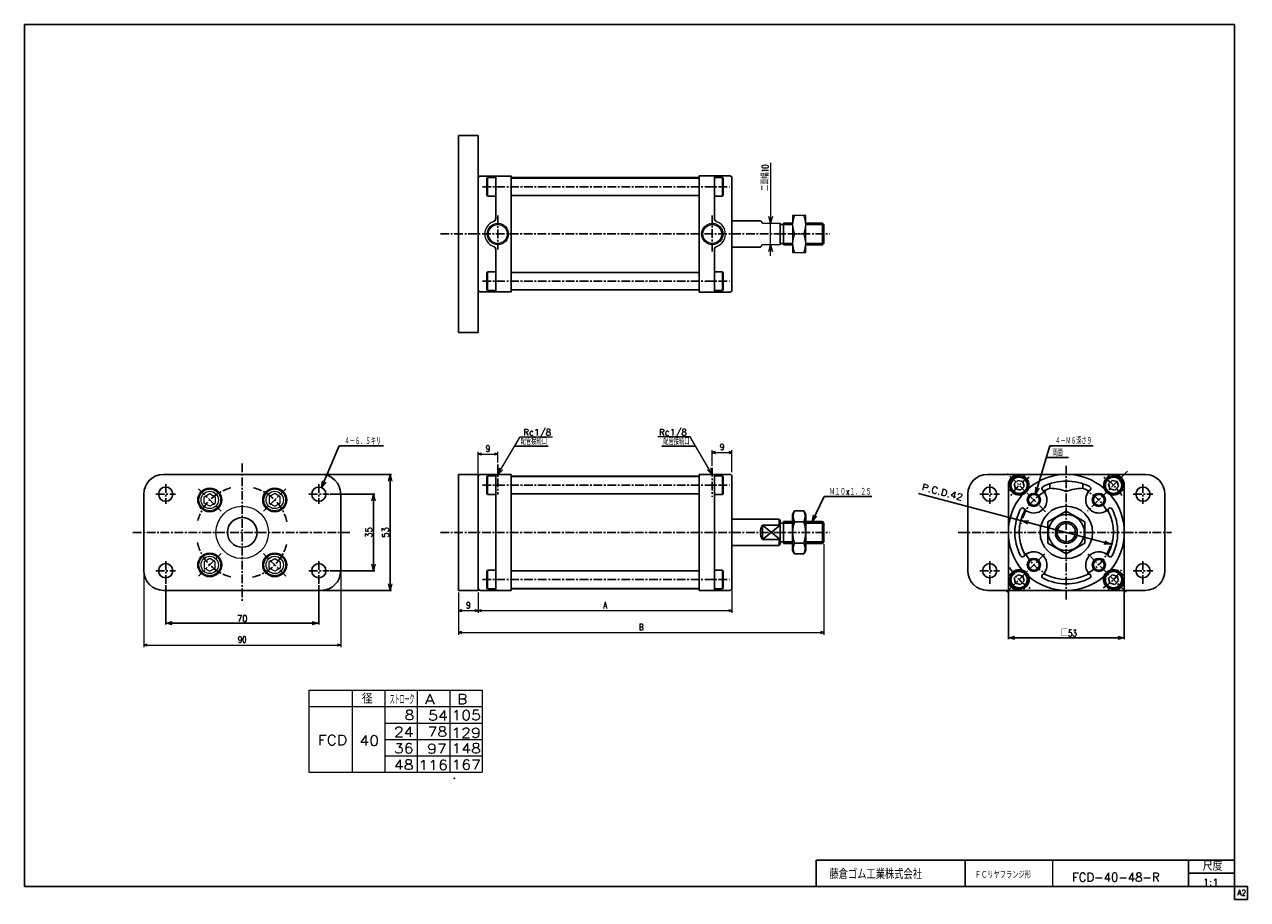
# Model space of a CAD drawing. Header units: millimetres. Extents: x -280 to 280, y -200 to 200.
import ezdxf
from ezdxf.enums import TextEntityAlignment as Align

# ---------------------------------------------------------------- set-up
doc = ezdxf.new("R2010")
doc.units = ezdxf.units.MM
doc.header["$LTSCALE"] = 0.125
doc.header["$PDSIZE"] = 1
doc.linetypes.add('CENTER', pattern=[50.8, 31.75, -6.35, 6.35, -6.35])
doc.linetypes.add('DASHED', pattern=[19.05, 12.7, -6.35])
doc.layers.add('Layer0001', color=7, linetype='Continuous')
doc.layers.add('ZUWAKU', color=7, linetype='Continuous')
doc.styles.add('dcStyle0', font='txt.shx', dxfattribs={"width": 0.75, "bigfont": 'bigfont'})
doc.dimstyles.new('DaDimRotatedStyle', dxfattribs={"dimtxt": 3, "dimasz": 1.500001, "dimexe": 1, "dimexo": 0.5, "dimgap": 1, "dimtad": 3, "dimdsep": 46, "dimtxsty": 'dcStyle0', "dimblk1": 'OPEN30', "dimblk2": 'OPEN30', "dimsah": 1, "dimcen": 0.09, "dimclrd": 4, "dimclre": 4, "dimclrt": 4, "dimadec": 0, "dimazin": 2, "dimtfac": 1, "dimtdec": 4, "dimtmove": 0, "dimatfit": 0, "dimfxl": 1, "dimarcsym": 0})

# ---------------------------------------------------------------- blocks, each defined once
blk = doc.blocks.new('DC_GROUP_Φ40_1')
at = {"color": 4, "linetype": 'Continuous', "lineweight": 18}
for p, q in [((-214.96, -73.69), (-211.96, -72.88)), ((-211.96, -74.49), (-214.96, -73.69)), ((-214.96, -73.69), (-211.96, -73.69))]:
    blk.add_line(p, q, dxfattribs=at)
blk = doc.blocks.new('DC_GROUP_Φ40_2')
at = {"color": 4, "linetype": 'Continuous', "lineweight": 18}
for p, q in [((-147.96, -72.88), (-144.96, -73.69)), ((-144.96, -73.69), (-147.96, -74.49)), ((-144.96, -73.69), (-147.96, -73.69))]:
    blk.add_line(p, q, dxfattribs=at)
blk = doc.blocks.new('DC_GROUP_Φ40_3')
at = {"color": 4, "linetype": 'Continuous', "lineweight": 18}
for p, q in [((-120.77, -17.69), (-119.96, -14.69)), ((-119.96, -14.69), (-119.16, -17.69)), ((-119.96, -14.69), (-119.96, -17.69))]:
    blk.add_line(p, q, dxfattribs=at)
blk = doc.blocks.new('DC_GROUP_Φ40_4')
at = {"color": 4, "linetype": 'Continuous', "lineweight": 18}
for p, q in [((-119.96, -49.69), (-120.77, -46.69)), ((-119.16, -46.69), (-119.96, -49.69)), ((-119.96, -49.69), (-119.96, -46.69))]:
    blk.add_line(p, q, dxfattribs=at)
blk = doc.blocks.new('DC_GROUP_Φ40_5')
at = {"color": 4, "linetype": 'Continuous', "lineweight": 18}
for p, q in [((-113.17, -8.69), (-112.36, -5.69)), ((-112.36, -5.69), (-111.56, -8.69)), ((-112.36, -5.69), (-112.36, -8.69))]:
    blk.add_line(p, q, dxfattribs=at)
blk = doc.blocks.new('DC_GROUP_Φ40_6')
at = {"color": 4, "linetype": 'Continuous', "lineweight": 18}
for p, q in [((-112.36, -58.69), (-113.17, -55.69)), ((-111.56, -55.69), (-112.36, -58.69)), ((-112.36, -58.69), (-112.36, -55.69))]:
    blk.add_line(p, q, dxfattribs=at)
blk = doc.blocks.new('DC_GROUP_Φ40_7')
at = {"color": 4, "linetype": 'Continuous', "lineweight": 18}
for p, q in [((176.38, -26.82), (179.48, -26.81)), ((179.07, -28.36), (176.38, -26.82)), ((176.38, -26.82), (179.28, -27.59))]:
    blk.add_line(p, q, dxfattribs=at)
blk = doc.blocks.new('DC_GROUP_Φ40_8')
at = {"color": 4, "linetype": 'Continuous', "lineweight": 18}
for p, q in [((216.98, -37.55), (213.88, -37.56)), ((216.98, -37.55), (214.08, -36.78)), ((214.29, -36.01), (216.98, -37.55))]:
    blk.add_line(p, q, dxfattribs=at)
blk = doc.blocks.new('DC_GROUP_Φ40_9')
at = {"color": 4, "linetype": 'Continuous', "lineweight": 18}
for p, q in [((170.18, -80.37), (173.18, -79.57)), ((173.18, -81.17), (170.18, -80.37)), ((170.18, -80.37), (173.18, -80.37))]:
    blk.add_line(p, q, dxfattribs=at)
blk = doc.blocks.new('DC_GROUP_Φ40_10')
at = {"color": 4, "linetype": 'Continuous', "lineweight": 18}
for p, q in [((220.18, -79.57), (223.18, -80.37)), ((223.18, -80.37), (220.18, -81.17)), ((223.18, -80.37), (220.18, -80.37))]:
    blk.add_line(p, q, dxfattribs=at)
blk = doc.blocks.new('DC_GROUP_Φ40_11')
at = {"color": 4, "linetype": 'Continuous', "lineweight": 18}
for p, q in [((-143.7, -11.69), (-143.27, -8.62)), ((-143.7, -11.69), (-142.53, -8.93)), ((-141.79, -9.24), (-143.7, -11.69))]:
    blk.add_line(p, q, dxfattribs=at)
blk = doc.blocks.new('DC_GROUP_Φ40_12')
at = {"color": 4, "linetype": 'Continuous', "lineweight": 18}
for p, q in [((80.48, -27.19), (81.06, -24.13)), ((80.48, -27.19), (81.79, -24.48)), ((82.51, -24.83), (80.48, -27.19))]:
    blk.add_line(p, q, dxfattribs=at)
blk = doc.blocks.new('DC_GROUP_Φ40_13')
at = {"color": 4, "linetype": 'Continuous', "lineweight": 18}
for p, q in [((182.65, -14.58), (182.73, -11.47)), ((182.65, -14.58), (183.5, -11.7)), ((184.27, -11.93), (182.65, -14.58))]:
    blk.add_line(p, q, dxfattribs=at)
blk = doc.blocks.new('DC_GROUP_Φ40_14')
at = {"color": 4, "linetype": 'Continuous', "lineweight": 18}
for p, q in [((-63.13, -5.69), (-62.3, -2.69)), ((-63.13, -5.69), (-61.6, -3.1)), ((-60.91, -3.51), (-63.13, -5.69))]:
    blk.add_line(p, q, dxfattribs=at)
blk = doc.blocks.new('DC_GROUP_Φ40_15')
at = {"color": 4, "linetype": 'Continuous', "lineweight": 18}
for p, q in [((34.87, -5.69), (32.65, -3.51)), ((34.87, -5.69), (33.35, -3.1)), ((34.04, -2.69), (34.87, -5.69))]:
    blk.add_line(p, q, dxfattribs=at)
blk = doc.blocks.new('_OPEN30')
at = {"color": 0, "linetype": 'ByBlock', "lineweight": -2}
for p, q in [((-1, 0.267949), (0, 0)), ((0, 0), (-1, -0.267949)), ((0, 0), (-1, 0))]:
    blk.add_line(p, q, dxfattribs=at)
blk = doc.blocks.new('*D16')
at = {"color": 4, "linetype": 'Continuous', "lineweight": 13}
for p, q in [((-224.96, -50.69), (-224.96, -84.69)), ((-134.96, -50.69), (-134.96, -84.69)), ((-224.96, -83.69), (-134.96, -83.69))]:
    blk.add_line(p, q, dxfattribs=at)
at = {"color": 4, "xscale": 1.500001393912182, "yscale": 1.499994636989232}
for p, rotation in [((-224.96, -83.69), 180), ((-134.96, -83.69), 360)]:
    blk.add_blockref('_OPEN30', p, dxfattribs=dict(at, rotation=rotation))
at = {"color": 4, "insert": (-179.96, -82.69), "char_height": 3, "width": 9.375, "attachment_point": 8, "style": 'dcStyle0'}
blk.add_mtext('\\T1.00;90', dxfattribs=at)
blk = doc.blocks.new('*D17')
at = {"color": 4, "linetype": 'Continuous', "lineweight": 13}
for p, q in [((-72.13, -5.69), (-72.13, 4.63)), ((-72.13, 3.63), (-63.13, 3.63)), ((-63.13, -0.16), (-63.13, 4.63))]:
    blk.add_line(p, q, dxfattribs=at)
at = {"color": 4, "xscale": 1.500001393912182, "yscale": 1.499994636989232}
for p, rotation in [((-72.13, 3.63), 180), ((-63.13, 3.63), 360)]:
    blk.add_blockref('_OPEN30', p, dxfattribs=dict(at, rotation=rotation))
at = {"color": 4, "insert": (-67.63, 4.63), "char_height": 3, "width": 6.5625, "attachment_point": 8, "style": 'dcStyle0'}
blk.add_mtext('\\T1.00;9', dxfattribs=at)
blk = doc.blocks.new('*D18')
at = {"color": 4, "linetype": 'Continuous', "lineweight": 13}
for p, q in [((34.87, -1.71), (34.87, 5.34)), ((34.87, 4.34), (43.87, 4.34)), ((43.87, -4.69), (43.87, 5.34))]:
    blk.add_line(p, q, dxfattribs=at)
at = {"color": 4, "xscale": 1.500001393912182, "yscale": 1.499994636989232}
for p, rotation in [((34.87, 4.34), 180), ((43.87, 4.34), 360)]:
    blk.add_blockref('_OPEN30', p, dxfattribs=dict(at, rotation=rotation))
at = {"color": 4, "insert": (39.37, 5.34), "char_height": 3, "width": 6.5625, "attachment_point": 8, "style": 'dcStyle0'}
blk.add_mtext('\\T1.00;9', dxfattribs=at)
blk = doc.blocks.new('*D19')
at = {"color": 4, "linetype": 'Continuous', "lineweight": 13}
for p, q in [((-81.13, -59.69), (-81.13, -68.94)), ((-72.13, -59.69), (-72.13, -68.94)), ((-81.13, -67.94), (-72.13, -67.94))]:
    blk.add_line(p, q, dxfattribs=at)
at = {"color": 4, "xscale": 1.500001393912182, "yscale": 1.499994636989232}
for p, rotation in [((-81.13, -67.94), 180), ((-72.13, -67.94), 360)]:
    blk.add_blockref('_OPEN30', p, dxfattribs=dict(at, rotation=rotation))
at = {"color": 4, "insert": (-76.63, -66.94), "char_height": 3, "width": 6.5625, "attachment_point": 8, "style": 'dcStyle0'}
blk.add_mtext('\\T1.00;9', dxfattribs=at)
blk = doc.blocks.new('*D20')
at = {"color": 4, "linetype": 'Continuous', "lineweight": 13}
for p, q in [((-72.13, -59.69), (-72.13, -68.94)), ((43.87, -58.71), (43.87, -68.94)), ((-72.13, -67.94), (43.87, -67.94))]:
    blk.add_line(p, q, dxfattribs=at)
at = {"color": 4, "xscale": 1.500001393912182, "yscale": 1.499994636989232}
for p, rotation in [((-72.13, -67.94), 180), ((43.87, -67.94), 360)]:
    blk.add_blockref('_OPEN30', p, dxfattribs=dict(at, rotation=rotation))
at = {"color": 4, "insert": (-14.13, -66.94), "char_height": 3, "width": 6.5625, "attachment_point": 8, "style": 'dcStyle0'}
blk.add_mtext('\\T1.00;A', dxfattribs=at)
blk = doc.blocks.new('*D21')
at = {"color": 4, "linetype": 'Continuous', "lineweight": 13}
for p, q in [((85.87, -37.49), (85.87, -78.94)), ((-81.13, -59.69), (-81.13, -78.94)), ((-81.13, -77.94), (85.87, -77.94))]:
    blk.add_line(p, q, dxfattribs=at)
at = {"color": 4, "xscale": 1.500001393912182, "yscale": 1.499994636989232}
for p, rotation in [((-81.13, -77.94), 180), ((85.87, -77.94), 360)]:
    blk.add_blockref('_OPEN30', p, dxfattribs=dict(at, rotation=rotation))
at = {"color": 4, "insert": (2.37, -76.94), "char_height": 3, "width": 6.5625, "attachment_point": 8, "style": 'dcStyle0'}
blk.add_mtext('\\T1.00;B', dxfattribs=at)
blk = doc.blocks.new('DC_GROUP_Φ40_16')
at = {"color": 4, "linetype": 'Continuous', "lineweight": 13}
for p, q in [((77.56, 112.72), (71.56, 112.72)), ((71.56, 112.72), (71.56, 95.72)), ((77.56, 95.72), (77.56, 112.72)), ((72.46, 104.22), (76.67, 104.22)), ((71.56, 95.72), (77.56, 95.72))]:
    blk.add_line(p, q, dxfattribs=at)
for centre, start, end in [((82.01, 108.47), 156.0093, 203.9907), ((67.12, 108.47), 336.0093, 23.9907), ((82.01, 99.97), 156.0093, 203.9907), ((67.12, 99.97), 336.0093, 23.9907)]:
    blk.add_arc(centre, 10.45, start, end, dxfattribs=at)
blk = doc.blocks.new('DC_GROUP_Φ40_18')
at = {"color": 4, "linetype": 'Continuous', "lineweight": 18}
for p, q in [((61.54, 109.22), (60.73, 112.22)), ((62.34, 112.22), (61.54, 109.22)), ((61.54, 109.22), (61.54, 112.22))]:
    blk.add_line(p, q, dxfattribs=at)
blk = doc.blocks.new('DC_GROUP_Φ40_19')
at = {"color": 4, "linetype": 'Continuous', "lineweight": 18}
for p, q in [((60.73, 96.22), (61.54, 99.22)), ((61.54, 99.22), (62.34, 96.22)), ((61.54, 99.22), (61.54, 96.22))]:
    blk.add_line(p, q, dxfattribs=at)
blk = doc.blocks.new('DC_GROUP_Φ40_17')
at = {"color": 4, "linetype": 'Continuous', "lineweight": 13}
for p, q in [((61.54, 136.68), (61.54, 109.22)), ((61.54, 99.22), (61.54, 109.22)), ((61.54, 94.22), (61.54, 99.22))]:
    blk.add_line(p, q, dxfattribs=at)
at = {"linetype": 'Continuous'}
for name in ['DC_GROUP_Φ40_18', 'DC_GROUP_Φ40_19']:
    blk.add_blockref(name, (0, 0), dxfattribs=at)
at = {"color": 4, "style": 'dcStyle0', "width": 0.714286}
blk.add_text('二面幅10', height=3, rotation=90, dxfattribs=at).set_placement((60.54, 123.87), (60.54, 135.87), align=Align.FIT)
blk = doc.blocks.new('DC_GROUP_Φ40_20')
at = {"color": 4, "linetype": 'Continuous', "lineweight": 13}
for p, q in [((-194.81, -44.15), (-197.31, -45.59)), ((-192.31, -45.59), (-194.81, -44.15)), ((-197.31, -45.59), (-197.31, -48.48)), ((-197.31, -48.48), (-194.81, -49.92)), ((-194.81, -49.92), (-192.31, -48.48)), ((-192.31, -48.48), (-192.31, -45.59))]:
    blk.add_line(p, q, dxfattribs=at)
for radius in [5, 3.96]:
    blk.add_circle((-194.81, -47.03), radius, dxfattribs=at)
at = {"color": 4, "linetype": 'DASHED', "lineweight": 13}
blk.add_circle((-194.81, -47.03), 4.95, dxfattribs=at)
blk = doc.blocks.new('DC_GROUP_Φ40_21')
at = {"color": 4, "linetype": 'Continuous', "lineweight": 13}
for p, q in [((-197.31, -15.89), (-194.81, -14.45)), ((-197.31, -18.78), (-197.31, -15.89)), ((-194.81, -14.45), (-192.31, -15.89)), ((-192.31, -15.89), (-192.31, -18.78)), ((-194.81, -20.22), (-197.31, -18.78)), ((-192.31, -18.78), (-194.81, -20.22))]:
    blk.add_line(p, q, dxfattribs=at)
for radius in [5, 3.96]:
    blk.add_circle((-194.81, -17.34), radius, dxfattribs=at)
at = {"color": 4, "linetype": 'DASHED', "lineweight": 13}
blk.add_circle((-194.81, -17.34), 4.95, dxfattribs=at)
blk = doc.blocks.new('DC_GROUP_Φ40_22')
at = {"color": 4, "linetype": 'Continuous', "lineweight": 13}
for p, q in [((-167.61, -45.59), (-165.11, -44.15)), ((-165.11, -44.15), (-162.61, -45.59)), ((-167.61, -48.48), (-167.61, -45.59)), ((-165.11, -49.92), (-167.61, -48.48)), ((-162.61, -48.48), (-165.11, -49.92)), ((-162.61, -45.59), (-162.61, -48.48))]:
    blk.add_line(p, q, dxfattribs=at)
for radius in [5, 3.96]:
    blk.add_circle((-165.11, -47.03), radius, dxfattribs=at)
at = {"color": 4, "linetype": 'DASHED', "lineweight": 13}
blk.add_circle((-165.11, -47.03), 4.95, dxfattribs=at)
blk = doc.blocks.new('DC_GROUP_Φ40_23')
at = {"color": 4, "linetype": 'Continuous', "lineweight": 13}
for p, q in [((-165.11, -14.45), (-167.61, -15.89)), ((-167.61, -15.89), (-167.61, -18.78)), ((-162.61, -15.89), (-165.11, -14.45)), ((-162.61, -18.78), (-162.61, -15.89)), ((-167.61, -18.78), (-165.11, -20.22)), ((-165.11, -20.22), (-162.61, -18.78))]:
    blk.add_line(p, q, dxfattribs=at)
for radius in [5, 3.96]:
    blk.add_circle((-165.11, -17.34), radius, dxfattribs=at)
at = {"color": 4, "linetype": 'DASHED', "lineweight": 13}
blk.add_circle((-165.11, -17.34), 4.95, dxfattribs=at)

msp = doc.modelspace()

# ---------------------------------------------------------------- linework, layer by layer
at = {"color": 4, "linetype": 'Continuous', "lineweight": 25}
for p, q in [((-81.129, 59.222), (-81.129, 149.222)), ((-81.129, 149.222), (-72.129, 149.222)), ((-72.129, 149.222), (-72.129, 59.222)), ((-68.129, 129.523), (-67.829, 130.042)), ((-68.129, 122.062), (-68.129, 129.523)), ((-67.829, 121.542), (-67.829, 130.042)), ((-64.129, 130.042), (-67.829, 130.042)), ((-64.129, 111.293), (-64.129, 130.722)), ((-57.129, 104.322), (-57.129, 130.748)), ((-57.129, 129.792), (28.871, 129.792)), ((28.871, 104.322), (28.871, 130.748)), ((35.871, 111.268), (35.871, 130.748)), ((35.871, 130.042), (39.571, 130.042)), ((39.571, 121.542), (39.571, 130.042)), ((39.871, 129.523), (39.571, 130.042)), ((39.871, 122.062), (39.871, 129.523)), ((-67.829, 121.542), (-68.129, 122.062)), ((-64.129, 121.542), (-67.829, 121.542)), ((-57.129, 121.792), (28.871, 121.792)), ((35.871, 121.542), (39.571, 121.542)), ((39.571, 121.542), (39.871, 122.062)), ((43.871, 110.222), (56.871, 110.222)), ((65.871, 99.222), (65.871, 109.222)), ((65.871, 108.522), (67.371, 108.522)), ((67.371, 109.222), (71.563, 109.222)), ((67.371, 109.222), (67.371, 99.217)), ((67.371, 108.522), (71.563, 108.522)), ((77.563, 109.222), (85.171, 109.222)), ((77.563, 108.522), (85.871, 108.522)), ((85.171, 109.222), (85.871, 108.522)), ((85.171, 109.222), (85.171, 99.222)), ((85.871, 108.522), (85.871, 99.922)), ((-57.129, 104.123), (-57.129, 77.697)), ((28.871, 104.123), (28.871, 77.649)), ((-64.129, 97.151), (-64.129, 77.722)), ((35.871, 97.126), (35.871, 77.697)), ((43.871, 98.222), (56.871, 98.222)), ((65.871, 99.922), (67.329, 99.922)), ((67.371, 99.922), (71.563, 99.922)), ((67.371, 99.222), (71.563, 99.222)), ((77.563, 99.922), (85.871, 99.922)), ((77.563, 99.222), (85.171, 99.222)), ((85.871, 99.922), (85.171, 99.222)), ((-67.829, 86.902), (-68.129, 86.383)), ((-68.129, 86.383), (-68.129, 78.922)), ((-67.829, 86.902), (-67.829, 78.402)), ((-64.129, 86.902), (-67.829, 86.902)), ((-57.129, 86.652), (28.871, 86.652)), ((35.871, 86.902), (39.571, 86.902)), ((39.571, 86.902), (39.571, 78.402)), ((39.571, 86.902), (39.871, 86.383)), ((39.871, 86.383), (39.871, 78.922)), ((-68.129, 78.922), (-67.829, 78.402)), ((-64.129, 78.402), (-67.829, 78.402)), ((-57.129, 78.652), (28.871, 78.652)), ((35.871, 78.402), (39.571, 78.402)), ((39.871, 78.922), (39.571, 78.402)), ((-81.129, 59.222), (-72.129, 59.222)), ((-135.658, 7.314), (-143.696, -11.692)), ((-135.658, 7.314), (-115.353, 7.314)), ((-40.134, 7.294), (-55.47, 7.294)), ((11.876, 7.294), (27.212, 7.294)), ((182.649, -14.58), (189.191, 7.445)), ((189.191, 7.445), (208.991, 7.445)), ((187.571, 1.993), (197.684, 1.993)), ((-215.962, -5.686), (-143.962, -5.686)), ((-143.362, -5.686), (-111.762, -5.686)), ((-112.362, -5.686), (-112.362, -58.686)), ((-81.129, -58.686), (-81.129, -5.686)), ((-81.129, -5.686), (-72.129, -5.686)), ((-72.129, -5.686), (-72.129, -58.686)), ((-68.129, -6.885), (-67.829, -6.366)), ((-68.129, -14.346), (-68.129, -6.885)), ((-67.829, -14.866), (-67.829, -6.366)), ((-64.129, -6.366), (-67.829, -6.366)), ((-64.129, -32.186), (-64.129, -5.686)), ((-57.129, -32.086), (-57.129, -5.66)), ((-57.129, -6.616), (28.871, -6.616)), ((28.871, -32.086), (28.871, -5.66)), ((35.871, -32.086), (35.871, -5.66)), ((35.871, -6.366), (39.571, -6.366)), ((39.571, -14.866), (39.571, -6.366)), ((39.871, -6.885), (39.571, -6.366)), ((39.871, -14.346), (39.871, -6.885)), ((160.679, -5.686), (232.679, -5.686)), ((174.515, -8.388), (172.882, -10.021)), ((172.882, -10.021), (173.479, -12.252)), ((176.745, -8.986), (174.515, -8.388)), ((177.343, -11.217), (176.745, -8.986)), ((217.648, -8.388), (216.015, -10.021)), ((216.015, -10.021), (216.613, -12.252)), ((219.879, -8.986), (217.648, -8.388)), ((220.477, -11.217), (219.879, -8.986)), ((-224.962, -49.686), (-224.962, -14.686)), ((-139.862, -14.686), (-119.362, -14.686)), ((-134.962, -14.686), (-134.962, -49.686)), ((-119.962, -14.686), (-119.962, -49.686)), ((-67.829, -14.866), (-68.129, -14.346)), ((-64.129, -14.866), (-67.829, -14.866)), ((-57.129, -14.616), (28.871, -14.616)), ((35.871, -14.866), (39.571, -14.866)), ((39.571, -14.866), (39.871, -14.346)), ((80.48, -27.186), (85.973, -15.818)), ((85.973, -15.818), (107.836, -15.818)), ((176.376, -26.82), (129.111, -14.33)), ((151.679, -49.686), (151.679, -14.686)), ((173.479, -12.252), (175.71, -12.85)), ((175.71, -12.85), (177.343, -11.217)), ((216.613, -12.252), (218.844, -12.85)), ((218.844, -12.85), (220.477, -11.217)), ((241.679, -14.686), (241.679, -49.686)), ((43.871, -26.186), (65.371, -26.186)), ((65.371, -26.186), (65.871, -26.686)), ((65.371, -26.186), (65.371, -28.886)), ((65.871, -37.686), (65.871, -26.686)), ((65.871, -27.886), (67.371, -27.886)), ((67.371, -27.186), (71.563, -27.186)), ((67.371, -27.186), (67.371, -37.191)), ((67.371, -27.886), (71.563, -27.886)), ((72.466, -22.371), (71.563, -23.936)), ((71.563, -40.436), (71.563, -23.936)), ((72.466, -22.376), (76.659, -22.376)), ((72.466, -27.278), (76.659, -27.278)), ((76.659, -22.371), (77.563, -23.936)), ((77.563, -40.436), (77.563, -23.936)), ((77.563, -27.186), (85.171, -27.186)), ((77.563, -27.886), (85.871, -27.886)), ((85.171, -27.186), (85.871, -27.886)), ((85.171, -27.186), (85.171, -37.186)), ((85.871, -27.886), (85.871, -36.486)), ((176.376, -26.82), (216.982, -37.551)), ((196.679, -22.421), (188.179, -27.329)), ((188.179, -27.329), (188.179, -37.144)), ((205.179, -27.329), (196.679, -22.421)), ((205.179, -37.144), (205.179, -27.329)), ((-64.129, -32.186), (-64.129, -58.686)), ((-57.129, -32.285), (-57.129, -58.711)), ((28.871, -32.285), (28.871, -58.759)), ((35.871, -32.285), (35.871, -58.711)), ((57.871, -28.886), (57.871, -35.486)), ((57.871, -28.886), (65.871, -28.886)), ((65.871, -28.886), (57.871, -35.486)), ((57.871, -28.886), (65.871, -35.486)), ((43.871, -38.186), (65.371, -38.186)), ((57.871, -35.486), (65.871, -35.486)), ((65.371, -38.186), (65.371, -35.486)), ((65.371, -38.186), (65.871, -37.686)), ((65.871, -36.486), (67.329, -36.486)), ((67.371, -36.486), (71.563, -36.486)), ((67.371, -37.186), (71.563, -37.186)), ((72.414, -37.093), (76.659, -37.093)), ((77.563, -36.486), (85.871, -36.486)), ((77.563, -37.186), (85.171, -37.186)), ((85.871, -36.486), (85.171, -37.186)), ((188.179, -37.144), (196.679, -42.051)), ((196.679, -42.051), (205.179, -37.144)), ((72.466, -42.001), (71.563, -40.436)), ((76.659, -42.001), (72.466, -42.001)), ((76.659, -42.001), (77.563, -40.436)), ((-139.862, -49.686), (-119.362, -49.686)), ((-67.829, -49.506), (-68.129, -50.025)), ((-68.129, -50.025), (-68.129, -57.486)), ((-67.829, -49.506), (-67.829, -58.006)), ((-64.129, -49.506), (-67.829, -49.506)), ((-57.129, -49.756), (28.871, -49.756)), ((35.871, -49.506), (39.571, -49.506)), ((39.571, -49.506), (39.571, -58.006)), ((39.571, -49.506), (39.871, -50.025)), ((39.871, -50.025), (39.871, -57.486)), ((170.179, -54.286), (170.179, -80.97)), ((174.515, -51.522), (172.882, -53.155)), ((172.882, -53.155), (173.479, -55.385)), ((173.479, -55.385), (175.71, -55.983)), ((176.745, -52.119), (174.515, -51.522)), ((175.71, -55.983), (177.343, -54.35)), ((177.343, -54.35), (176.745, -52.119)), ((217.648, -51.522), (216.015, -53.155)), ((216.015, -53.155), (216.613, -55.385)), ((216.613, -55.385), (218.844, -55.983)), ((219.879, -52.119), (217.648, -51.522)), ((218.844, -55.983), (220.477, -54.35)), ((220.477, -54.35), (219.879, -52.119)), ((223.179, -54.286), (223.179, -80.97)), ((-143.962, -58.686), (-215.962, -58.686)), ((-214.962, -56.286), (-214.962, -74.286)), ((-144.962, -56.286), (-144.962, -74.286)), ((-143.362, -58.686), (-111.762, -58.686)), ((-81.129, -58.686), (-72.129, -58.686)), ((-68.129, -57.486), (-67.829, -58.006)), ((-64.129, -58.006), (-67.829, -58.006)), ((-57.129, -57.756), (28.871, -57.756)), ((35.871, -58.006), (39.571, -58.006)), ((39.871, -57.486), (39.571, -58.006)), ((232.679, -58.686), (160.679, -58.686)), ((-214.962, -73.686), (-144.962, -73.686)), ((170.179, -80.37), (223.179, -80.37))]:
    msp.add_line(p, q, dxfattribs=at)
at = {"color": 4, "linetype": 'Continuous', "lineweight": 13}
for p, q in [((28.871, 129.972), (-57.129, 129.972)), ((56.871, 110.222), (57.871, 109.222)), ((57.871, 109.222), (65.871, 109.222)), ((71.563, 109.222), (71.563, 99.222)), ((56.871, 98.222), (57.871, 99.222)), ((65.871, 99.222), (57.871, 99.222)), ((28.871, 78.472), (-57.129, 78.472)), ((-63.129, -5.686), (-52.986, 11.504)), ((-52.986, 11.504), (-38.212, 11.504)), ((24.727, 11.504), (9.954, 11.504)), ((34.871, -5.686), (24.727, 11.504)), ((28.871, -6.436), (-57.129, -6.436)), ((-57.129, -57.936), (28.871, -57.936)), ((-149.484, -104.312), (-70.276, -104.312)), ((-149.484, -104.312), (-149.484, -141.812)), ((-129.669, -104.312), (-129.669, -141.812)), ((-114.821, -104.312), (-114.821, -141.812)), ((-99.973, -104.312), (-99.973, -141.812)), ((-85.124, -104.312), (-85.124, -141.812)), ((-70.276, -104.312), (-70.276, -141.812)), ((-149.484, -111.812), (-70.276, -111.812)), ((-114.821, -119.312), (-70.276, -119.312)), ((-114.786, -126.812), (-70.276, -126.812)), ((-114.821, -134.312), (-70.276, -134.312)), ((-149.484, -141.812), (-70.276, -141.812))]:
    msp.add_line(p, q, dxfattribs=at)
at = {"color": 4, "linetype": 'CENTER', "lineweight": 25}
for p, q in [((-70.202, 125.792), (42.707, 125.792)), ((34.871, 112.742), (34.871, 96.282)), ((-89.409, 104.222), (88.629, 104.222)), ((-70.202, 82.652), (42.707, 82.652)), ((-179.962, -0.686), (-179.962, -63.686)), ((34.871, -2.711), (34.871, -15.992)), ((-214.962, -10.186), (-214.962, -19.186)), ((-144.962, -10.186), (-144.962, -19.186)), ((-70.202, -10.616), (42.707, -10.616)), ((161.679, -10.186), (161.679, -19.186)), ((231.679, -10.186), (231.679, -19.186)), ((-219.462, -14.686), (-210.462, -14.686)), ((-199.888, -12.26), (-189.626, -22.522)), ((-160.036, -12.26), (-170.299, -22.522)), ((-149.462, -14.686), (-140.462, -14.686)), ((157.179, -14.686), (166.179, -14.686)), ((227.179, -14.686), (236.179, -14.686)), ((-229.962, -32.186), (-129.962, -32.186)), ((-89.409, -32.186), (88.629, -32.186)), ((147.229, -32.186), (244.692, -32.186)), ((-199.888, -52.112), (-189.626, -41.849)), ((-160.036, -52.112), (-170.299, -41.849)), ((-219.462, -49.686), (-210.462, -49.686)), ((-214.962, -55.686), (-214.962, -45.186)), ((-149.462, -49.686), (-140.462, -49.686)), ((-144.962, -55.686), (-144.962, -45.186)), ((157.179, -49.686), (166.179, -49.686)), ((161.679, -55.686), (161.679, -45.186)), ((227.179, -49.686), (236.179, -49.686)), ((231.679, -55.686), (231.679, -45.186)), ((-70.202, -53.756), (42.707, -53.756))]:
    msp.add_line(p, q, dxfattribs=at)
at = {"color": 4, "linetype": 'Continuous', "lineweight": 13}
for centre, radius in [((-63.129, 104.222), 4.848), ((-63.129, 104.222), 4.298), ((34.871, 104.197), 4.85), ((34.871, 104.197), 4.3), ((-194.812, -17.336), 5.5), ((-165.113, -17.336), 5.5), ((-179.962, -32.186), 12), ((-194.812, -47.035), 5.5), ((-165.113, -47.035), 5.5)]:
    msp.add_circle(centre, radius, dxfattribs=at)
at = {"color": 4, "linetype": 'Continuous', "lineweight": 25}
for centre, radius in [((175.112, -10.619), 4.25), ((175.112, -10.619), 3.73), ((218.246, -10.619), 4.25), ((218.246, -10.619), 3.73), ((-214.962, -14.686), 3.25), ((-144.962, -14.686), 3.25), ((161.679, -14.686), 3.25), ((231.679, -14.686), 3.25), ((196.679, -32.186), 12), ((196.679, -32.236), 8.25), ((196.679, -32.236), 5), ((196.679, -32.236), 4.2), ((-214.962, -49.686), 3.25), ((-144.962, -49.686), 3.25), ((161.679, -49.686), 3.25), ((175.112, -53.752), 4.25), ((175.112, -53.752), 3.73), ((218.246, -53.752), 4.25), ((218.246, -53.752), 3.73), ((231.679, -49.686), 3.25)]:
    msp.add_circle(centre, radius, dxfattribs=at)
at = {"color": 4, "linetype": 'Continuous', "lineweight": 13}
for centre, start, end in [((-63.129, 104.222), 109.47122, 250.52878), ((34.871, 104.197), 289.47122, 70.52878)]:
    msp.add_arc(centre, 6, start, end, dxfattribs=at)
at = {"color": 4, "linetype": 'Continuous', "lineweight": 25}
for centre, radius, start, end in [((-65.629, 111.293), 1.5, 289.47122, 0), ((37.371, 111.268), 1.5, 180, 250.52878), ((-65.629, 97.151), 1.5, 0, 70.52878), ((37.371, 97.126), 1.5, 109.47122, 180), ((-215.962, -14.686), 9, 90, 180), ((-143.962, -14.686), 9, 0, 90), ((160.679, -14.686), 9, 90, 180), ((232.679, -14.686), 9, 0, 90), ((189.179, -32.036), 20, 67.97569, 90), ((204.179, -32.036), 20, 90, 112.02431), ((85.342, -32.186), 13.779, 159.136, 200.864), ((76.716, -24.824), 4.907, 150.00001, 209.99999), ((72.409, -24.824), 4.907, 330.00001, 29.99999), ((63.783, -32.186), 13.779, 339.136, 20.864), ((62.816, -32.186), 5.945, 146.2832, 213.7168), ((76.716, -39.547), 4.907, 150.00001, 209.99999), ((72.409, -39.547), 4.907, 330.00001, 29.99999), ((-215.962, -49.686), 9, 180, 270), ((-143.962, -49.686), 9, 270, 0), ((160.679, -49.686), 9, 180, 270), ((232.679, -49.686), 9, 270, 0)]:
    msp.add_arc(centre, radius, start, end, dxfattribs=at)
at = {"color": 4, "linetype": 'CENTER', "lineweight": 25}
for centre, radius, start, end in [((-179.962, -32.186), 21, 104.19706, 165.0657), ((-179.962, -32.186), 21, 13.11023, 75.7741), ((-179.962, -32.186), 21, 192.82698, 255.41894), ((-179.962, -32.186), 21, 282.79102, 344.54378), ((196.679, -32.186), 30.5, 211.79795, 237.02351)]:
    msp.add_arc(centre, radius, start, end, dxfattribs=at)
at = {"color": 5, "linetype": 'Continuous'}
msp.add_point((-83.076, -144.644), dxfattribs=at)
at = {"layer": 'Layer0001', "color": 4, "linetype": 'Continuous', "lineweight": 25}
for p, q in [((-72.129, 129.722), (-72.129, 116.222)), ((-72.129, 104.222), (-72.129, 129.722)), ((-71.129, 130.722), (-57.579, 130.722)), ((-71.129, 130.722), (-57.129, 130.722)), ((42.871, 130.748), (28.871, 130.748)), ((43.871, 129.748), (43.871, 104.222)), ((43.871, 129.697), (43.871, 116.197)), ((-72.129, 104.222), (-72.129, 78.722)), ((43.871, 78.697), (43.871, 104.222)), ((-71.129, 77.722), (-57.129, 77.722)), ((42.871, 77.697), (28.871, 77.697)), ((-72.129, -6.686), (-72.129, -20.186)), ((-72.129, -32.186), (-72.129, -6.686)), ((-71.129, -5.686), (-57.579, -5.686)), ((-71.129, -5.686), (-57.129, -5.686)), ((42.871, -5.66), (28.871, -5.66)), ((42.871, -5.66), (28.871, -5.66)), ((42.871, -5.66), (28.871, -5.66)), ((43.871, -6.66), (43.871, -32.186)), ((43.871, -6.711), (43.871, -20.211)), ((170.179, -10.686), (170.179, -53.686)), ((175.179, -5.686), (218.179, -5.686)), ((177.397, -6.539), (178.53, -7.673)), ((189.179, -9.915), (189.179, -12.036)), ((204.179, -9.915), (204.179, -12.036)), ((214.828, -7.673), (215.962, -6.539)), ((223.179, -10.686), (223.179, -53.686)), ((171.033, -12.903), (172.165, -14.036)), ((221.192, -14.037), (222.326, -12.903)), ((-72.129, -32.186), (-72.129, -57.686)), ((43.871, -57.711), (43.871, -32.186)), ((171.033, -51.468), (172.166, -50.334)), ((221.192, -50.334), (222.326, -51.468)), ((-71.129, -58.686), (-57.129, -58.686)), ((42.871, -58.711), (28.871, -58.711)), ((175.179, -58.686), (218.179, -58.686)), ((177.397, -57.832), (178.382, -56.847)), ((214.828, -56.698), (215.962, -57.832))]:
    msp.add_line(p, q, dxfattribs=at)
at = {"layer": 'Layer0001', "color": 4, "linetype": 'CENTER', "lineweight": 25}
for p, q in [((-63.129, 112.627), (-63.129, 97.168)), ((-63.129, -1.156), (-63.129, -14.877)), ((187.198, -22.705), (169.665, -5.171)), ((196.679, -1.686), (196.679, -63.348)), ((224.608, -4.257), (206.378, -22.487)), ((186.816, -42.048), (169.431, -59.434)), ((223.958, -59.464), (206.005, -41.511))]:
    msp.add_line(p, q, dxfattribs=at)
at = {"layer": 'Layer0001', "color": 4, "linetype": 'Continuous', "lineweight": 25}
for centre, radius in [((181.83, -17.336), 3), ((181.83, -17.336), 2.5), ((211.528, -17.336), 3), ((211.528, -17.336), 2.5), ((196.679, -32.186), 12), ((-179.962, -32.186), 6.8), ((181.83, -47.035), 3), ((181.83, -47.035), 2.5), ((211.528, -47.035), 3), ((211.528, -47.035), 2.5)]:
    msp.add_circle(centre, radius, dxfattribs=at)
for centre, radius, start, end in [((-71.129, 129.722), 1, 90, 180), ((-71.129, 129.722), 1, 90, 180), ((42.871, 129.748), 1, 0, 90), ((-71.129, 78.722), 1, 180, 270), ((42.871, 78.697), 1, 270, 0), ((-71.129, -6.686), 1, 90, 180), ((-71.129, -6.686), 1, 90, 180), ((42.871, -6.66), 1, 0, 90), ((42.871, -6.66), 1, 0, 90), ((42.871, -6.66), 1, 0, 90), ((175.179, -10.686), 5, 90, 180), ((175.112, -10.619), 4.5, 229.23058, 40.76942), ((177.75, -6.186), 0.5, 90, 225), ((196.679, -32.186), 26.5, 49.15565, 130.84435), ((186.498, -12.121), 1, 107.28383, 296.90247), ((186.498, -12.121), 1, 107.28383, 304.19713), ((196.679, -32.186), 23.5, 63.09753, 116.90247), ((218.246, -10.619), 4.5, 139.24222, 310.76942), ((215.608, -6.186), 0.5, 315, 90), ((218.179, -10.686), 5, 0, 90), ((170.679, -13.257), 0.5, 45, 180), ((196.679, -32.186), 26.5, 139.15565, 220.48704), ((181.83, -17.336), 6, 221.83153, 49.67269), ((186.498, -12.121), 1, 116.90247, 304.19713), ((196.679, -32.186), 21.5, 110.41621, 116.90247), ((196.679, -32.186), 21.5, 63.09753, 69.58379), ((211.528, -17.336), 6, 131.83153, 319.01513), ((206.86, -12.121), 1, 243.09753, 63.09753), ((196.679, -32.186), 26.5, 319.51296, 40.84435), ((222.679, -13.257), 0.5, 0, 135), ((196.679, -32.186), 23.5, 153.09753, 206.90247), ((176.614, -22.005), 1, 333.09753, 153.09753), ((216.744, -22.005), 1, 26.90247, 217.5756), ((196.679, -32.186), 23.5, 333.09753, 26.90247), ((196.679, -32.186), 21.5, 153.09753, 206.90247), ((196.679, -32.186), 21.5, 333.09753, 26.90247), ((176.614, -42.366), 1, 206.90247, 26.90247), ((181.83, -47.035), 6, 311.83153, 138.16847), ((211.528, -47.035), 6, 41.83153, 228.16847), ((216.744, -42.366), 1, 153.09753, 333.09753), ((216.744, -42.366), 1, 153.09753, 333.09753), ((175.179, -53.686), 4.5, 318.03737, 131.95492), ((218.179, -53.686), 4.5, 48.03737, 221.96263), ((170.679, -51.115), 0.5, 180, 315), ((175.179, -53.686), 5, 180, 270), ((196.679, -32.186), 26.5, 229.51296, 310.48704), ((186.498, -52.251), 1, 63.09753, 243.09753), ((196.679, -32.186), 23.5, 243.09753, 296.90247), ((196.679, -32.186), 21.5, 243.09753, 296.90247), ((206.86, -52.251), 1, 296.90247, 116.90247), ((218.179, -53.686), 5, 270, 0), ((222.679, -51.115), 0.5, 225, 0), ((-71.129, -57.686), 1, 180, 270), ((42.871, -57.711), 1, 270, 0), ((177.75, -58.186), 0.5, 135, 270), ((215.608, -58.186), 0.5, 270, 45)]:
    msp.add_arc(centre, radius, start, end, dxfattribs=at)
at = {"layer": 'Layer0001', "color": 4, "linetype": 'CENTER', "lineweight": 25}
for radius, start, end in [(30.5, 123.99585, 146.24456), (30.5, 33.48608, 57.18122), (21, 116.49484, 169.18501), (21, 26.90247, 63.09753), (21, 296.90247, 349.45869), (21, 206.90247, 243.09753), (30.5, 303.59198, 326.49928)]:
    msp.add_arc((196.679, -32.186), radius, start, end, dxfattribs=at)
at = {"layer": 'ZUWAKU', "color": 5, "linetype": 'Continuous', "lineweight": 25}
for p, q in [((273.5, 200), (-279.5, 200)), ((-279.5, -194), (-279.5, 200)), ((273.5, -200), (273.5, 200)), ((279.5, -194), (-279.5, -194)), ((279.5, -200), (279.5, -194)), ((279.5, -200), (273.5, -200))]:
    msp.add_line(p, q, dxfattribs=at)
at = {"layer": 'ZUWAKU', "color": 4, "linetype": 'Continuous', "lineweight": 25}
for p, q in [((82.407, -182), (273.5, -182)), ((82.407, -194), (82.407, -182)), ((150.407, -182), (150.407, -194)), ((252.542, -194), (252.542, -182)), ((252.542, -188), (273.5, -188))]:
    msp.add_line(p, q, dxfattribs=at)
at = {"layer": 'ZUWAKU', "color": 4, "linetype": 'Continuous', "lineweight": 13}
msp.add_line((190.407, -182), (190.407, -194), dxfattribs=at)

# ---------------------------------------------------------------- block references
at = {"linetype": 'Continuous'}
for name in ['DC_GROUP_Φ40_17', 'DC_GROUP_Φ40_16', 'DC_GROUP_Φ40_14', 'DC_GROUP_Φ40_15', 'DC_GROUP_Φ40_11', 'DC_GROUP_Φ40_5', 'DC_GROUP_Φ40_21', 'DC_GROUP_Φ40_23', 'DC_GROUP_Φ40_3', 'DC_GROUP_Φ40_13', 'DC_GROUP_Φ40_12', 'DC_GROUP_Φ40_7', 'DC_GROUP_Φ40_8', 'DC_GROUP_Φ40_20', 'DC_GROUP_Φ40_22', 'DC_GROUP_Φ40_4', 'DC_GROUP_Φ40_6', 'DC_GROUP_Φ40_1', 'DC_GROUP_Φ40_2', 'DC_GROUP_Φ40_9', 'DC_GROUP_Φ40_10']:
    msp.add_blockref(name, (0, 0), dxfattribs=at)

# ---------------------------------------------------------------- texts
at = {"color": 4, "style": 'dcStyle0'}
for s, height, width, p, p2 in [('配管接続口', 3, 0.666667, (-52.708, 7.904), (-40.708, 7.904)), ('Rc1/8', 3, 0.85, (-51.538, 12.057), (-38.788, 12.057)), ('Rc1/8', 3, 0.85, (10.48, 12.057), (23.23, 12.057)), ('配管接続口', 3, 0.666667, (12.45, 7.904), (24.45, 7.904)), ('４－Ｍ６深さ９', 3, 0.666667, (191.591, 8.045), (208.391, 8.045)), ('４－６．５キリ', 3, 0.666667, (-133.258, 7.914), (-116.458, 7.914)), ('両面', 3, 0.666667, (190.371, 2.593), (195.171, 2.593)), ('Ｍ１０×１．２５', 3, 0.666667, (88.373, -15.218), (107.573, -15.218)), ('70', 3, 0.8, (-182.362, -73.086), (-177.562, -73.086)), ('□53', 3, 0.75, (194.279, -79.77), (201.479, -79.77)), ('   径', 4.5, 0.952381, (-138.349, -110.436), (-120.349, -110.436)), ('ストローク', 4.5, 0.416667, (-112.572, -110.813), (-101.322, -110.813)), ('FCD-40-48-R', 4, 0.91, (199.336, -191.795), (239.376, -191.795)), ('1:1', 3, 0.8, (259.05, -193.595), (266.25, -193.595))]:
    msp.add_text(s, height=height, dxfattribs=dict(at, width=width)).set_placement(p, p2, align=Align.FIT)
at = {"color": 4, "style": 'dcStyle0', "width": 0.8}
for s, rotation, p, p2 in [('P.C.D.42', -14.80275, (130.34, -12.783), (148.903, -17.688)), ('35', 90, (-120.562, -34.586), (-120.562, -29.786)), ('53', 90, (-112.962, -34.586), (-112.962, -29.786))]:
    msp.add_text(s, height=3, rotation=rotation, dxfattribs=at).set_placement(p, p2, align=Align.FIT)
at = {"color": 4, "style": 'dcStyle0'}
for s, p, p2 in [('A', (-96.482, -110.628), (-91.982, -110.628)), ('B', (-81.634, -110.628), (-77.134, -110.628)), ('8', (-105.757, -117.867), (-101.257, -117.867)), ('54', (-95.002, -118.128), (-86.002, -118.128)), ('105', (-84.36, -117.968), (-70.86, -117.968)), ('24', (-110.62, -125.628), (-101.62, -125.628)), ('78', (-95.26, -125.519), (-86.26, -125.519)), ('129', (-84.433, -126.028), (-70.933, -126.028)), ('FCD', (-145.461, -129.378), (-131.961, -129.378)), ('40', (-126.428, -129.577), (-117.428, -129.577)), ('36', (-110.66, -133.128), (-101.66, -133.128)), ('148', (-84.37, -133.128), (-70.87, -133.128)), ('97', (-95.488, -133.279), (-86.488, -133.279)), ('48', (-110.66, -140.628), (-101.66, -140.628)), ('116', (-99.475, -140.779), (-85.975, -140.779)), ('167', (-84.37, -140.628), (-70.87, -140.628))]:
    msp.add_text(s, height=4.5, dxfattribs=at).set_placement(p, p2, align=Align.FIT)
at = {"layer": 'ZUWAKU', "color": 4, "style": 'dcStyle0'}
for s, height, width, p, p2 in [('尺度', 3.8, 0.991667, (259.022, -186.78), (268.066, -186.78)), ('藤倉ゴム工業株式会社', 4.5, 0.783333, (88.42, -190.657), (130.72, -190.657)), ('ＦＣリヤフランジ形', 3, 0.791667, (154.867, -190.287), (180.517, -190.287))]:
    msp.add_text(s, height=height, dxfattribs=dict(at, width=width)).set_placement(p, p2, align=Align.FIT)
at = {"layer": 'ZUWAKU', "color": 7, "style": 'dcStyle0', "width": 0.8}
msp.add_text('A2', height=2.5, dxfattribs=at).set_placement((274.807, -198.125), (278.807, -198.125), align=Align.FIT)

# ---------------------------------------------------------------- dimensions: what is measured, and where the dimension line sits
at = {"linetype": 'Continuous', "lineweight": 13}
for base, p1, p2, picture, middle in [((-63.129, 3.634), (-72.129, -6.186), (-63.129, -0.656), '*D17', (-67.629, 3.634)), ((43.871, 4.34), (34.871, -2.211), (43.871, -5.186), '*D18', (39.371, 4.34)), ((-134.962, -83.686), (-224.962, -50.186), (-134.962, -50.186), '*D16', (-179.962, -83.686)), ((-72.129, -67.936), (-81.129, -59.186), (-72.129, -59.186), '*D19', (-76.629, -67.936))]:
    dim = msp.add_linear_dim(base=base, p1=p1, p2=p2, dimstyle='DaDimRotatedStyle', override={"dimtxt": 3, "dimasz": 1.500001, "dimexe": 1, "dimexo": 0.5, "dimgap": 1, "dimtad": 3, "dimtih": 0, "dimtoh": 0, "dimdec": 2, "dimzin": 8, "dimtxsty": 'dcStyle0', "dimblk1": 'OPEN30', "dimblk2": 'OPEN30', "dimsah": 1, "dimclrd": 4, "dimclre": 4, "dimclrt": 4, "dimazin": 2, "dimtofl": 1, "dimatfit": 0, "dimtolj": 0, "dimtzin": 8}, dxfattribs=at)
    dim.commit()
    dim.dimension.update_dxf_attribs({"geometry": picture, "text_midpoint": middle})
for base, p1, p2, text, picture, middle in [((85.871, -77.936), (-81.129, -59.186), (85.871, -36.986), 'B', '*D21', (2.371, -77.936)), ((43.871, -67.936), (-72.129, -59.186), (43.871, -58.211), 'A', '*D20', (-14.129, -67.936))]:
    dim = msp.add_linear_dim(base=base, p1=p1, p2=p2, text=text, dimstyle='DaDimRotatedStyle', override={"dimtxt": 3, "dimasz": 1.500001, "dimexe": 1, "dimexo": 0.5, "dimgap": 1, "dimtad": 3, "dimtih": 0, "dimtoh": 0, "dimdec": 2, "dimzin": 8, "dimtxsty": 'dcStyle0', "dimblk1": 'OPEN30', "dimblk2": 'OPEN30', "dimsah": 1, "dimclrd": 4, "dimclre": 4, "dimclrt": 4, "dimazin": 2, "dimtofl": 1, "dimatfit": 0, "dimtolj": 0, "dimtzin": 8}, dxfattribs=at)
    dim.commit()
    dim.dimension.update_dxf_attribs({"geometry": picture, "text_midpoint": middle})

doc.saveas('drawing.dxf')
